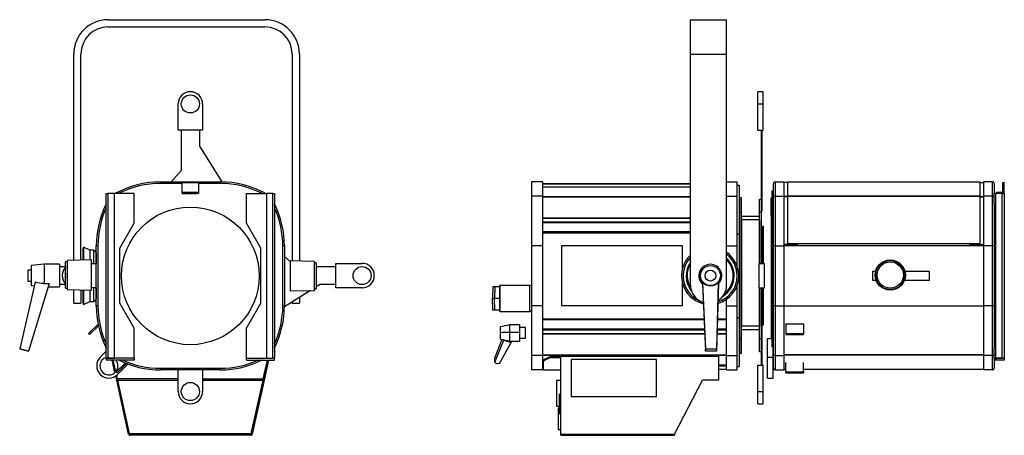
# Model space of a CAD drawing. Header units: millimetres. Extents: x 11 to 1097, y -678 to 468.
# Tile 4 of 4: x 11 to 1097, y 9 to 468. Entities that reach past the tile are written whole.
import ezdxf

# ---------------------------------------------------------------- set-up
doc = ezdxf.new("R2010")
doc.units = ezdxf.units.MM

msp = doc.modelspace()

# ---------------------------------------------------------------- linework, layer by layer
at = {"color": 7, "linetype": 'Continuous', "lineweight": 25}
for p, q in [((108.2, 468), (281.2, 468)), ((750.7, 468), (790.7, 468)), ((750.7, 430), (750.7, 468)), ((790.7, 430), (790.7, 468)), ((108.2, 460), (281.2, 460)), ((70.2, 202.3), (70.2, 430)), ((78.2, 202.5), (78.2, 430)), ((311.2, 430), (311.2, 201.9)), ((319.2, 430), (319.2, 201.7)), ((750.7, 175), (750.7, 430)), ((750.7, 430), (790.7, 430)), ((790.7, 175), (790.7, 430)), ((831.1, 388.5), (825.1, 388.5)), ((825.1, 375), (825.1, 388.5)), ((831.1, 375), (831.1, 388.5)), ((185.4, 346), (185.4, 375)), ((212.4, 375), (212.4, 346)), ((825.1, 375), (831.1, 375)), ((825.1, 346), (825.1, 375)), ((831.1, 346), (831.1, 375)), ((212.4, 346), (185.4, 346)), ((189, 301.9), (189, 346)), ((208.9, 346), (208.9, 328.4)), ((825.1, 346), (831.1, 346)), ((829.1, 301.9), (829.1, 346)), ((829.9, 301.9), (829.9, 346)), ((208.9, 328.4), (233.5, 289)), ((177.8, 289), (189, 301.9)), ((829.1, 301.9), (829.9, 301.9)), ((829.1, 269.5), (829.1, 301.9)), ((829.9, 257.1), (829.9, 301.9)), ((165.9, 287.2), (165.9, 289)), ((165.9, 289), (231.9, 289)), ((189.9, 287.2), (165.9, 287.2)), ((189.9, 288.2), (207.9, 288.2)), ((189.9, 277.7), (189.9, 288.2)), ((207.9, 288.2), (207.9, 277.7)), ((231.9, 287.2), (207.9, 287.2)), ((231.9, 289), (231.9, 287.2)), ((587.3, 289), (575.3, 289)), ((575.3, 289), (575.3, 273.2)), ((587.3, 289), (587.3, 273.2)), ((587.3, 287.2), (750.7, 287.2)), ((750.7, 286.3), (587.3, 286.3)), ((587.3, 283.4), (750.7, 283.4)), ((790.7, 289), (802.4, 289)), ((802.4, 273.2), (802.4, 289)), ((802.4, 285.2), (804.4, 285.2)), ((804.4, 285.2), (804.4, 231.7)), ((842.3, 271.9), (842.3, 287.2)), ((844.1, 289), (844.1, 273.2)), ((844.1, 289), (854.1, 289)), ((854.1, 273.2), (854.1, 289)), ((858.1, 288.2), (854.1, 288.2)), ((858.1, 273.4), (858.1, 289)), ((858.1, 289), (1070.1, 289)), ((1070.1, 289), (1070.1, 273.4)), ((1070.1, 288.2), (1074.1, 288.2)), ((1084.1, 289), (1074.1, 289)), ((1074.1, 289), (1074.1, 273.2)), ((1084.1, 273.2), (1084.1, 289)), ((1085.9, 287.2), (1085.9, 276.3)), ((1095.6, 277.7), (1095.6, 288.2)), ((1095.6, 288.2), (1097.1, 288.2)), ((1097.1, 277.7), (1097.1, 288.2)), ((106, 276.3), (108, 276.3)), ((106, 94.3), (106, 276.3)), ((108, 276.3), (108, 94.3)), ((115, 276.3), (108, 276.3)), ((115, 94.3), (115, 276.3)), ((137, 276.3), (115, 276.3)), ((137, 243.3), (137, 276.3)), ((189.9, 277.7), (207.9, 277.7)), ((189.9, 276.2), (189.9, 277.7)), ((189.9, 276.2), (205.9, 276.2)), ((207.9, 276.2), (205.9, 276.2)), ((207.9, 277.7), (207.9, 276.2)), ((260.8, 276.3), (282.8, 276.3)), ((260.8, 243.3), (260.8, 276.3)), ((282.8, 276.3), (282.8, 94.3)), ((289.8, 276.3), (282.8, 276.3)), ((289.8, 94.3), (289.8, 276.3)), ((289.8, 276.3), (291.8, 276.3)), ((291.8, 276.3), (291.8, 94.3)), ((587.3, 273.2), (575.3, 273.2)), ((575.3, 273.2), (575.3, 218.2)), ((587.3, 273.2), (587.3, 218.2)), ((587.3, 272.8), (750.7, 272.8)), ((587.3, 272.5), (750.7, 272.5)), ((790.7, 273.2), (802.4, 273.2)), ((802.4, 218.2), (802.4, 273.2)), ((841.1, 249.2), (841.1, 279.2)), ((841.1, 279.2), (842.3, 279.2)), ((842.3, 218.2), (842.3, 271.9)), ((844.1, 273.2), (844.1, 218.2)), ((844.1, 273.2), (854.1, 273.2)), ((854.1, 218.2), (854.1, 273.2)), ((858.1, 272.8), (854.1, 272.8)), ((858.1, 272.5), (854.1, 272.5)), ((858.1, 273), (858.1, 273.4)), ((858.1, 273.4), (1070.1, 273.4)), ((858.1, 273), (1070.1, 273)), ((858.1, 220.7), (858.1, 273)), ((1070.1, 273.4), (1070.1, 273)), ((1070.1, 273), (1070.1, 220.7)), ((1070.1, 272.8), (1074.1, 272.8)), ((1070.1, 272.5), (1074.1, 272.5)), ((1074.1, 273.2), (1074.1, 218.2)), ((1084.1, 273.2), (1074.1, 273.2)), ((1084.1, 218.2), (1084.1, 273.2)), ((1087.9, 276.3), (1085.9, 276.3)), ((1085.9, 264.5), (1085.9, 276.3)), ((1087.9, 94.3), (1087.9, 276.3)), ((1094.9, 276.3), (1087.9, 276.3)), ((1088.6, 277.7), (1088.6, 276.3)), ((1088.6, 277.7), (1095.6, 277.7)), ((1094.9, 94.3), (1094.9, 276.3)), ((1094.9, 276.3), (1096.9, 276.3)), ((1095.6, 277.7), (1097.1, 277.7)), ((1095.6, 277.7), (1095.6, 276.3)), ((1096.9, 276.3), (1096.9, 94.3)), ((807.1, 271.5), (805.1, 271.5)), ((805.1, 255.5), (805.1, 271.5)), ((807.1, 255.5), (807.1, 271.5)), ((829.1, 269.5), (827.1, 269.5)), ((827.1, 255.5), (827.1, 269.5)), ((829.1, 255.5), (829.1, 269.5)), ((839.9, 271.5), (841.1, 271.5)), ((839.9, 251.5), (839.9, 271.5)), ((1085.9, 264.5), (1085.9, 218.2)), ((807.1, 255.5), (805.1, 255.5)), ((805.1, 115.5), (805.1, 255.5)), ((807.1, 115.5), (807.1, 255.5)), ((827.1, 250.9), (807.1, 250.9)), ((829.1, 255.5), (827.1, 255.5)), ((827.1, 199), (827.1, 255.5)), ((829.1, 257.1), (829.9, 257.1)), ((829.1, 199), (829.1, 255.5)), ((841.1, 251.5), (839.9, 251.5)), ((839.9, 251.5), (839.9, 123)), ((121, 215.6), (137, 243.3)), ((276.8, 215.6), (260.8, 243.3)), ((587.3, 249.3), (750.7, 249.3)), ((587.3, 249), (750.7, 249)), ((587.3, 245), (750.7, 245)), ((750.7, 243.7), (587.3, 243.7)), ((827.1, 246.9), (807.1, 246.9)), ((807.1, 246.9), (807.1, 129.5)), ((827.1, 246.9), (827.1, 199)), ((830.4, 240), (831.2, 240)), ((830.4, 199), (830.4, 240)), ((831.2, 199), (831.2, 240)), ((842.3, 249.2), (841.1, 249.2)), ((841.1, 249.2), (841.1, 117.2)), ((587.3, 234), (750.7, 234)), ((750.7, 232.5), (587.3, 232.5)), ((802.4, 231.7), (804.4, 231.7)), ((804.4, 231.7), (804.4, 138.7)), ((96.9, 218.2), (95.1, 218.2)), ((95.1, 152.2), (95.1, 218.2)), ((96.9, 218.2), (96.9, 152.2)), ((300.9, 152.2), (300.9, 218.2)), ((302.7, 218.2), (300.9, 218.2)), ((302.7, 218.2), (302.7, 152.2)), ((587.3, 218.2), (575.3, 218.2)), ((575.3, 218.2), (575.3, 152.2)), ((587.3, 218.2), (587.3, 152.2)), ((741.9, 218.2), (608.6, 218.2)), ((608.6, 218.2), (608.6, 152.4)), ((741.9, 193.2), (741.9, 218.2)), ((790.7, 218.2), (802.4, 218.2)), ((802.4, 195.5), (802.4, 218.2)), ((844.1, 218.2), (842.3, 218.2)), ((842.3, 152.2), (842.3, 218.2)), ((844.1, 218.2), (854.1, 218.2)), ((844.1, 218.2), (844.1, 152.2)), ((869.1, 219.7), (854.1, 219.7)), ((869.1, 219.7), (854.1, 219.7)), ((854.1, 218.6), (1074.1, 218.6)), ((854.1, 152.2), (854.1, 218.2)), ((1070.1, 220.7), (858.1, 220.7)), ((858.1, 220.7), (858.1, 220.7)), ((1070.1, 220.7), (858.1, 220.7)), ((869.1, 220.7), (869.1, 219.7)), ((869.1, 219.7), (869.1, 219.7)), ((1059.1, 219.7), (1059.1, 220.7)), ((1059.1, 219.7), (1074.1, 219.7)), ((1059.1, 219.7), (1074.1, 219.7)), ((1059.1, 219.7), (1059.1, 219.7)), ((1070.1, 220.7), (1070.1, 220.7)), ((1084.1, 218.2), (1074.1, 218.2)), ((1074.1, 218.2), (1074.1, 152.2)), ((1085.9, 218.2), (1084.1, 218.2)), ((1084.1, 152.2), (1084.1, 218.2)), ((1085.9, 218.2), (1085.9, 152.2)), ((81, 216.8), (80.1, 215)), ((80.1, 215), (80.1, 202.6)), ((87.9, 213.6), (81, 216.8)), ((81, 216.8), (81, 202.6)), ((91.9, 213.6), (87.9, 213.6)), ((87.9, 213.6), (87.9, 202.8)), ((91.9, 213.6), (91.9, 199)), ((94.9, 210.6), (94.9, 199)), ((121, 155.1), (121, 215.6)), ((276.8, 155.1), (276.8, 215.6)), ((37.4, 198), (23.4, 196.5)), ((23.4, 196.5), (23.4, 174.5)), ((54.4, 198), (37.4, 198)), ((37.4, 198), (37.4, 176.6)), ((54.4, 198), (54.4, 173)), ((62.9, 200.6), (61.2, 200.6)), ((61.2, 188.1), (61.2, 200.6)), ((89.9, 202.8), (62.9, 202.1)), ((62.9, 202.1), (62.9, 170.1)), ((89.9, 188.3), (89.9, 202.8)), ((89.9, 199), (95.1, 199)), ((302.7, 206.4), (309, 200.9)), ((336, 201.2), (309, 201.9)), ((309, 201.9), (309, 168.5)), ((336, 182.9), (336, 201.2)), ((337.7, 199.7), (336, 199.7)), ((337.7, 199.7), (337.7, 170.7)), ((359.4, 172), (359.4, 199)), ((359.4, 199), (388.4, 199)), ((826.4, 199), (832.4, 199)), ((826.4, 172), (826.4, 199)), ((832.4, 172), (832.4, 199)), ((23.4, 191.5), (19.4, 191.5)), ((19.4, 191.5), (19.4, 179.5)), ((61.2, 195), (54.4, 195)), ((61.2, 171.6), (61.2, 188.1)), ((89.9, 169.4), (89.9, 188.3)), ((337.7, 195.5), (359.4, 195.5)), ((762.4, 192.6), (763.8, 194.2)), ((951.9, 180.1), (951.9, 190.4)), ((951.9, 190.4), (955.1, 190.4)), ((987.4, 190.4), (1014.2, 190.4)), ((1014.2, 190.4), (1014.2, 180.1)), ((27.5, 178.1), (10.6, 104.7)), ((19.4, 179.5), (23.4, 179.5)), ((43, 176.6), (20.2, 102.2)), ((23.4, 174.5), (26.6, 174.2)), ((54.4, 176), (61.2, 176)), ((336, 169.2), (336, 182.9)), ((341.8, 175.6), (337.7, 173)), ((359.4, 175.6), (341.8, 175.6)), ((540.5, 174.7), (540, 174.7)), ((540, 174.7), (540, 145.7)), ((540.5, 174.7), (540.5, 145.7)), ((573.5, 174.7), (540.5, 174.7)), ((573.5, 145.7), (573.5, 174.7)), ((573.5, 174.7), (575.3, 174.7)), ((741.9, 152.4), (741.9, 177.2)), ((764.1, 176.5), (767.4, 102.1)), ((764.2, 177.9), (767.4, 104.7)), ((781.5, 178.1), (779.4, 104.7)), ((781.6, 176.6), (779.4, 102.2)), ((802.4, 152.2), (802.4, 175)), ((955.7, 180.1), (951.9, 180.1)), ((1014.2, 180.1), (986.8, 180.1)), ((41.9, 173), (20.2, 102.1)), ((41.9, 173), (54.4, 173)), ((61.2, 171.6), (62.9, 171.6)), ((62.9, 170.1), (89.9, 169.4)), ((70.2, 155), (70.2, 169.9)), ((78.2, 169.7), (78.2, 155)), ((80.1, 169.7), (80.1, 155.4)), ((81, 169.6), (81, 153.6)), ((87.9, 169.5), (87.9, 156.8)), ((95.1, 172), (89.9, 172)), ((91.9, 172), (91.9, 156.8)), ((94.9, 172), (94.9, 159.8)), ((331.5, 169.1), (302.7, 151.1)), ((309, 168.5), (336, 169.2)), ((336, 170.7), (337.7, 170.7)), ((388.4, 172), (359.4, 172)), ((532.7, 173.2), (532.3, 160.2)), ((534.8, 173.2), (532.7, 173.2)), ((534.8, 173.2), (534.5, 160.2)), ((540, 173.2), (534.8, 173.2)), ((826.4, 172), (832.4, 172)), ((827.1, 115.5), (827.1, 172)), ((827.1, 172), (827.1, 129.5)), ((829.1, 115.5), (829.1, 172)), ((829.9, 104.1), (829.9, 172)), ((830.4, 136.7), (830.4, 172)), ((831.2, 136.7), (831.2, 172)), ((70.2, 155), (78.2, 155)), ((80.1, 155.4), (81, 153.6)), ((81, 153.6), (87.9, 156.8)), ((87.9, 156.8), (91.9, 156.8)), ((96.9, 152.2), (95.1, 152.2)), ((137, 127.3), (121, 155.1)), ((260.8, 127.3), (276.8, 155.1)), ((302.7, 152.2), (300.9, 152.2)), ((311.2, 155), (311.2, 156.4)), ((311.2, 155), (319.2, 155)), ((319.2, 161.4), (319.2, 155)), ((534.5, 160.2), (532.3, 160.2)), ((532.7, 147.2), (532.3, 160.2)), ((540, 160.2), (534.5, 160.2)), ((534.8, 147.2), (534.5, 160.2)), ((587.3, 152.2), (575.3, 152.2)), ((575.3, 152.2), (575.3, 97.2)), ((587.3, 152.2), (587.3, 97.2)), ((608.6, 152.4), (741.9, 152.4)), ((790.4, 152.2), (790.4, 159.2)), ((790.4, 152.2), (802.4, 152.2)), ((790.4, 97.2), (790.4, 152.2)), ((802.4, 97.2), (802.4, 152.2)), ((842.3, 101.3), (842.3, 152.2)), ((844.1, 152.2), (842.3, 152.2)), ((844.1, 152.2), (844.1, 97.2)), ((844.1, 152.2), (854.1, 152.2)), ((854.1, 97.2), (854.1, 152.2)), ((854.1, 152.2), (1074.1, 152.2)), ((1074.1, 152.2), (1074.1, 97.2)), ((1084.1, 152.2), (1074.1, 152.2)), ((1084.1, 97.2), (1084.1, 152.2)), ((1085.9, 152.2), (1084.1, 152.2)), ((1085.9, 152.2), (1085.9, 105.9)), ((534.8, 147.2), (532.7, 147.2)), ((540, 147.2), (534.8, 147.2)), ((540.5, 145.7), (540, 145.7)), ((540.5, 145.7), (573.5, 145.7)), ((575.3, 145.7), (573.5, 145.7)), ((97.1, 131.7), (86.6, 121.4)), ((551.3, 123), (551.3, 131.5)), ((551.3, 131.5), (562.3, 131.5)), ((562.3, 123), (562.3, 131.5)), ((587.3, 137.9), (765.8, 137.9)), ((765.9, 136.5), (587.3, 136.5)), ((780.4, 137.9), (790.4, 137.9)), ((790.4, 136.5), (780.4, 136.5)), ((802.4, 138.7), (804.4, 138.7)), ((804.4, 138.7), (804.4, 85.2)), ((830.4, 136.7), (830.4, 131)), ((830.4, 136.7), (831.2, 136.7)), ((830.4, 131), (831.2, 131)), ((831.2, 131), (831.2, 136.7)), ((856.1, 131.9), (856.1, 132.2)), ((875.6, 131.9), (856.1, 131.9)), ((856.1, 131.9), (856.1, 121.4)), ((875.6, 132.2), (875.6, 131.9)), ((875.6, 131.9), (875.6, 121.4)), ((86.6, 121.4), (87.7, 120.3)), ((97.5, 130), (87.7, 120.3)), ((137, 94.3), (137, 127.3)), ((260.8, 94.3), (260.8, 127.3)), ((541.3, 122.8), (541.3, 129.2)), ((541.3, 115.4), (541.3, 122.8)), ((551.3, 113.1), (551.3, 123)), ((551.3, 123), (562.3, 123)), ((568.6, 128.2), (562.3, 128.2)), ((562.3, 113.1), (562.3, 123)), ((568.6, 118.5), (568.6, 128.2)), ((587.3, 126.8), (766.3, 126.8)), ((766.4, 125.4), (587.3, 125.4)), ((587.3, 121.4), (766.6, 121.4)), ((587.3, 121.2), (766.6, 121.2)), ((780, 121.4), (790.4, 121.4)), ((780, 121.2), (790.4, 121.2)), ((780.1, 126.8), (790.4, 126.8)), ((790.4, 125.4), (780.1, 125.4)), ((827.1, 129.5), (807.1, 129.5)), ((827.1, 125.5), (807.1, 125.5)), ((839.9, 123), (841.1, 123)), ((839.9, 123), (839.9, 116)), ((856.1, 121.4), (875.6, 121.4)), ((856.1, 121.4), (856.1, 120.3)), ((856.1, 120.3), (875.6, 120.3)), ((875.6, 121.4), (875.6, 120.3)), ((542.6, 115.1), (534.8, 95.2)), ((534.8, 90), (544.7, 114.1)), ((539.9, 88.6), (552.9, 111.5)), ((544.9, 114.6), (544.7, 114.1)), ((544.7, 114.1), (552.9, 111.5)), ((551.3, 113.1), (562.3, 113.1)), ((552.9, 111.5), (553.8, 113.1)), ((562.3, 116.4), (568.6, 116.4)), ((568.6, 116.4), (568.6, 118.5)), ((807.1, 115.5), (805.1, 115.5)), ((805.1, 99.5), (805.1, 115.5)), ((807.1, 99.5), (807.1, 115.5)), ((829.1, 115.5), (827.1, 115.5)), ((827.1, 101.5), (827.1, 115.5)), ((829.1, 101.5), (829.1, 115.5)), ((835.9, 116), (841.1, 116)), ((835.9, 95.5), (835.9, 116)), ((841.1, 117.2), (842.3, 117.2)), ((841.1, 106.6), (841.1, 117.2)), ((10.6, 104.7), (20.2, 102.2)), ((20.2, 102.1), (10.6, 104.7)), ((10.6, 104.7), (10.6, 104.7)), ((20.2, 102.2), (20.2, 102.1)), ((99.4, 95.5), (106, 102.1)), ((587.3, 98), (790.4, 98)), ((767.4, 102.1), (767.4, 104.7)), ((767.4, 104.7), (779.4, 104.7)), ((779.4, 102.2), (767.4, 102.1)), ((779.4, 104.7), (779.4, 102.2)), ((807.1, 99.5), (805.1, 99.5)), ((829.1, 101.5), (827.1, 101.5)), ((829.1, 104.1), (829.9, 104.1)), ((829.1, 86.5), (829.1, 101.5)), ((829.9, 86.5), (829.9, 104.1)), ((841.9, 95.5), (841.9, 106.6)), ((842.3, 96.8), (842.3, 101.3)), ((1074.1, 98.2), (854.1, 98.2)), ((1085.9, 94.3), (1085.9, 105.9)), ((106, 94.3), (106, 92.3)), ((137, 94.3), (106, 94.3)), ((108, 94.3), (106, 94.3)), ((137, 92.3), (106, 92.3)), ((108, 94.3), (115, 94.3)), ((108, 94.3), (108, 94.3)), ((115.7, 78.6), (112.7, 92.3)), ((116.6, 79.4), (113.7, 92.3)), ((116.6, 79.5), (113.8, 92.3)), ((137, 94.3), (115, 94.3)), ((117, 79.1), (127.1, 88.9)), ((118.1, 78), (128.6, 88.3)), ((130, 87.8), (118.5, 76.4)), ((137, 94.3), (137, 92.3)), ((137, 94.3), (137, 94.3)), ((260.8, 92.3), (260.8, 94.3)), ((260.8, 94.3), (291.8, 94.3)), ((260.8, 94.3), (260.8, 94.3)), ((260.8, 94.3), (282.8, 94.3)), ((260.8, 92.3), (291.8, 92.3)), ((284.1, 92.3), (279.2, 70.2)), ((279.4, 71.6), (284, 92.3)), ((285.1, 92.3), (280.2, 69.9)), ((282.8, 94.3), (289.8, 94.3)), ((291.8, 94.3), (289.8, 94.3)), ((289.8, 94.3), (289.8, 94.3)), ((291.8, 92.3), (291.8, 94.3)), ((534.8, 90), (534.8, 95.2)), ((536.8, 88.2), (534.8, 90)), ((539.9, 88.6), (536.8, 88.2)), ((587.3, 97.2), (575.3, 97.2)), ((575.3, 97.2), (575.3, 81.4)), ((587.3, 97.7), (790.4, 97.7)), ((587.3, 97.2), (587.3, 81.4)), ((587.3, 87), (588.4, 87)), ((587.3, 87), (588.4, 87)), ((588.4, 91.4), (588.4, 92.6)), ((588.4, 81), (588.4, 91.4)), ((596.4, 95.2), (596.4, 96.3)), ((596.4, 96.3), (607.8, 96.3)), ((596.4, 95.2), (607.8, 95.2)), ((607.8, 96.7), (607.8, 96.5)), ((607.8, 96.7), (782, 96.7)), ((607.8, 96.5), (782, 96.5)), ((607.8, 10.3), (607.8, 96.5)), ((713.3, 92.9), (619.2, 92.9)), ((619.2, 92.9), (619.2, 52)), ((713.3, 52), (713.3, 92.9)), ((782, 96.7), (782, 96.5)), ((782, 69.9), (782, 96.5)), ((782, 87), (790.4, 87)), ((782, 87), (790.4, 87)), ((790.4, 97.2), (802.4, 97.2)), ((790.4, 81.4), (790.4, 97.2)), ((802.4, 81.4), (802.4, 97.2)), ((835.9, 72.4), (835.9, 95.5)), ((835.9, 95.5), (841.9, 95.5)), ((841.9, 96.8), (842.3, 96.8)), ((841.9, 72.4), (841.9, 95.5)), ((841.9, 91.2), (842.3, 91.2)), ((842.3, 83.2), (842.3, 96.8)), ((844.1, 97.2), (854.1, 97.2)), ((844.1, 97.2), (844.1, 81.4)), ((1074.1, 97.5), (854.1, 97.5)), ((854.1, 81.4), (854.1, 97.2)), ((856.1, 79.1), (856.1, 89.6)), ((875.6, 79.1), (875.6, 89.6)), ((1084.1, 97.2), (1074.1, 97.2)), ((1074.1, 97.2), (1074.1, 81.4)), ((1084.1, 81.4), (1084.1, 97.2)), ((1085.9, 94.3), (1085.9, 83.2)), ((1085.9, 94.3), (1087.9, 94.3)), ((1087.9, 94.3), (1094.9, 94.3)), ((1087.9, 94.3), (1087.9, 92.3)), ((1096.9, 94.3), (1087.9, 94.3)), ((1096.9, 92.3), (1087.9, 92.3)), ((1096.9, 94.3), (1094.9, 94.3)), ((1096.9, 94.3), (1096.9, 92.3)), ((117, 79.1), (118.1, 78)), ((165.9, 83.2), (231.9, 83.2)), ((165.9, 83.2), (165.9, 81.4)), ((231.9, 81.4), (165.9, 81.4)), ((185.4, 57.5), (185.4, 81.4)), ((212.4, 81.4), (212.4, 57.5)), ((231.9, 81.4), (231.9, 83.2)), ((587.3, 81.4), (575.3, 81.4)), ((587.3, 86), (588.4, 86)), ((587.3, 82.2), (588.4, 82.2)), ((607.8, 81), (588.4, 81)), ((782, 86), (790.4, 86)), ((782, 82.2), (790.4, 82.2)), ((790.4, 81.4), (802.4, 81.4)), ((802.4, 85.2), (804.4, 85.2)), ((825.1, 86.5), (831.1, 86.5)), ((825.1, 57.5), (825.1, 86.5)), ((831.1, 57.5), (831.1, 86.5)), ((844.1, 81.4), (854.1, 81.4)), ((854.1, 82.2), (856.1, 82.2)), ((856.1, 79.1), (875.6, 79.1)), ((856.1, 79.1), (856.1, 78)), ((856.1, 78), (875.6, 78)), ((875.6, 82.2), (1074.1, 82.2)), ((875.6, 79.1), (875.6, 78)), ((1084.1, 81.4), (1074.1, 81.4)), ((117.6, 69.9), (116.6, 74.8)), ((118.6, 70.2), (117.4, 75.4)), ((118.4, 71.6), (117.5, 75.5)), ((118.6, 70.2), (117.6, 69.9)), ((130.8, 10.5), (117.6, 69.9)), ((185.4, 71.6), (118.4, 71.6)), ((131.8, 10.8), (118.6, 70.2)), ((118.7, 70.2), (185.4, 70.2)), ((118.7, 70.2), (118.7, 70)), ((131.8, 11), (118.7, 70)), ((118.7, 70), (185.4, 70)), ((212.4, 71.6), (279.4, 71.6)), ((279.1, 70.2), (212.4, 70.2)), ((212.4, 70), (279.1, 70)), ((279.2, 70.2), (266, 10.8)), ((266.1, 11), (279.1, 70)), ((280.2, 69.9), (267, 10.5)), ((279.1, 70.2), (279.1, 70)), ((279.2, 70.2), (280.2, 69.9)), ((607.8, 69.7), (603.1, 69.7)), ((603.1, 69.7), (603.1, 41.3)), ((733, 10.5), (764, 69.9)), ((782, 69.9), (764, 69.9)), ((835.9, 72.4), (841.9, 72.4)), ((607.8, 54.7), (606.1, 54.7)), ((606.1, 32.7), (606.1, 54.7)), ((825.1, 57.5), (831.1, 57.5)), ((825.1, 44), (825.1, 57.5)), ((831.1, 44), (831.1, 57.5)), ((122.8, 51.2), (122.8, 51.2)), ((275, 51.3), (275, 51.3)), ((619.2, 52.2), (713.3, 52.2)), ((619.2, 52), (713.3, 52)), ((825.1, 44), (831.1, 44)), ((603.1, 41.3), (606.1, 41.3)), ((606.1, 39.3), (604.8, 39.3)), ((604.8, 39.3), (604.8, 15.7)), ((606.1, 32.7), (607.8, 32.7)), ((131.8, 11), (266.1, 11)), ((132.1, 10.2), (131.9, 11)), ((164.9, 11), (164.9, 10.2)), ((215.5, 11), (215.5, 10.2)), ((265.9, 11), (265.7, 10.2)), ((604.8, 15.7), (607.8, 15.7)), ((130.8, 10.5), (131.8, 10.8)), ((130.9, 10.3), (130.8, 10.5)), ((131.8, 10.5), (130.9, 10.3)), ((131.8, 10.5), (131.8, 10.8)), ((132.2, 9.2), (132.2, 10.2)), ((265.6, 10.2), (132.2, 10.2)), ((265.6, 9.2), (132.2, 9.2)), ((265.6, 10.2), (265.6, 9.2)), ((267, 10.5), (266, 10.8)), ((266, 10.8), (266, 10.5)), ((266.9, 10.3), (266, 10.5)), ((267, 10.5), (266.9, 10.3)), ((607.8, 10.3), (733, 10.3)), ((607.8, 9.2), (607.8, 10.3)), ((607.8, 9.2), (733, 9.2)), ((733, 10.3), (733, 10.5)), ((733, 10.3), (733, 9.2))]:
    msp.add_line(p, q, dxfattribs=at)
for centre, radius in [((198.9, 375), 10), ((198.9, 185.2), 76), ((772.8, 185.5), 11), ((971.2, 186.1), 16.7), ((971.2, 186.1), 16), ((971.2, 186.1), 14.5), ((388.4, 185.5), 10), ((772.8, 185.5), 6), ((198.9, 57.5), 10)]:
    msp.add_circle(centre, radius, dxfattribs=at)
for centre, radius, start, end in [((108.2, 430), 38, 90, 180), ((281.2, 430), 38, 0, 90), ((108.2, 430), 30, 90, 180), ((281.2, 430), 30, 0, 90), ((198.9, 375), 13.5, 0, 180), ((165.9, 185.2), 103.8, 90, 118.6195), ((165.9, 185.2), 102, 90, 116.7077), ((231.9, 185.2), 103.8, 61.3805, 90), ((231.9, 185.2), 102, 63.2923, 90), ((844.1, 287.2), 1.8, 90, 180), ((1084.1, 287.2), 1.8, 0, 90), ((1095.6, 277.7), 0.01, 270, 0), ((1095.6, 277.7), 1.51, 292.7767, 0), ((198.9, 218.2), 103.8, 153.4852, 180), ((198.9, 218.2), 103.8, 0, 26.5148), ((198.9, 218.2), 102, 155.5898, 180), ((198.9, 218.2), 102, 0, 24.4102), ((91.9, 210.6), 3, 0, 90), ((772.5, 185.2), 31.6, 133.5268, 256.4963), ((772.5, 185.2), 31.6, 0, 54.7698), ((772.5, 185.2), 29.8, 0, 52.2688), ((388.4, 185.5), 13.5, 270, 90), ((772.5, 185.2), 29.8, 136.9361, 244.7755), ((772.5, 185.2), 26.5, 145.2768, 218.3303), ((772.5, 185.2), 26.4, 145.5714, 217.7819), ((772.5, 185.2), 25.4, 149.0168, 212.177), ((772.8, 185.5), 12.5, 314.3295, 226.5698), ((772.5, 185.2), 26.5, 0, 46.4925), ((772.5, 185.2), 26.4, 0, 46.2991), ((772.5, 185.2), 25.4, 0, 44.1017), ((70.9, 185.5), 13.5, 135.3348, 224.7847), ((70.9, 185.5), 10, 165.9301, 194.0699), ((772.5, 185.2), 12.5, 143.6356, 228.2092), ((772.5, 185.2), 31.6, 285.5079, 0), ((772.5, 185.2), 29.8, 286.5867, 0), ((772.5, 185.2), 26.5, 302.0174, 0), ((772.5, 185.2), 26.4, 302.5657, 0), ((772.5, 185.2), 25.4, 308.1706, 0), ((770.7, 175), 20, 180, 253.5218), ((770.7, 175), 20, 301.0214, 0), ((91.9, 159.8), 3, 270, 0), ((198.9, 152.2), 103.8, 180, 206.5148), ((198.9, 152.2), 102, 180, 204.4102), ((198.9, 152.2), 103.8, 333.4852, 0), ((198.9, 152.2), 102, 335.5898, 0), ((109, 85.9), 13.5, 135, 315), ((109, 85.9), 10, 107.182, 315), ((109, 85.9), 10, 315, 39.7486), ((165.9, 185.2), 103.8, 243.4852, 270), ((165.9, 185.2), 102, 245.5898, 270), ((231.9, 185.2), 103.8, 270, 296.5148), ((231.9, 185.2), 102, 270, 294.4102), ((1087.9, 94.3), 2, 180, 270), ((1087.9, 94.3), 0.001, 180, 270), ((844.1, 83.2), 1.8, 180, 270), ((1084.1, 83.2), 1.8, 270, 0), ((198.9, 57.5), 13.5, 180, 0), ((132.2, 10.6), 1.4, 192.5, 270), ((132.2, 10.6), 0.4, 192.5, 270), ((265.6, 10.6), 0.4, 270, 347.5), ((265.6, 10.6), 1.4, 270, 347.5)]:
    msp.add_arc(centre, radius, start, end, dxfattribs=at)
for centre, major_axis, ratio, start_param, end_param in [((-954.9, 185.5), (1383.8, -0.3), 0.00903, 5.511957, 5.517768), ((45.7, 185.5), (3.8, 12.5), 0.002194, 2.362758, 3.142263), ((772.8, 185.8), (-0.1, 11.6), 0.999694, 2.305876, 3.977309)]:
    msp.add_ellipse(centre, major_axis=major_axis, ratio=ratio, start_param=start_param, end_param=end_param, dxfattribs=at)
for points, knots in [([(844.1, 273.2), (844, 273.2), (844, 273.2), (843.8, 273.2), (843.7, 273.2), (843.6, 273.2), (843.4, 273.2), (843.2, 273.1), (843, 273), (842.7, 272.8), (842.5, 272.6), (842.3, 272.3), (842.3, 272), (842.3, 271.9), (842.3, 271.9)], [0, 0, 0, 0, 0.042516, 0.085039, 0.127584, 0.170162, 0.212777, 0.317813, 0.42324, 0.527901, 0.633015, 0.844386, 0.994175, 1, 1, 1, 1]), ([(1085.9, 271.9), (1085.9, 272), (1085.9, 272), (1085.9, 272.1), (1085.8, 272.2), (1085.8, 272.4), (1085.6, 272.6), (1085.3, 272.9), (1084.9, 273.1), (1084.5, 273.2), (1084.3, 273.2), (1084.1, 273.2), (1084.1, 273.2)], [0, 0, 0, 0, 0.040991, 0.081968, 0.122926, 0.222877, 0.322554, 0.536259, 0.747947, 0.854236, 0.960315, 1, 1, 1, 1]), ([(844.1, 97.2), (844, 97.2), (844, 97.2), (843.8, 97.2), (843.7, 97.2), (843.6, 97.2), (843.4, 97.3), (843.2, 97.4), (843, 97.5), (842.7, 97.6), (842.5, 97.9), (842.3, 98.1), (842.3, 98.4), (842.3, 98.5), (842.3, 98.5)], [0, 0, 0, 0, 0.042516, 0.085039, 0.127584, 0.170162, 0.212777, 0.317813, 0.42324, 0.527901, 0.633015, 0.844386, 0.994175, 1, 1, 1, 1]), ([(1085.9, 98.5), (1085.9, 98.5), (1085.9, 98.4), (1085.9, 98.3), (1085.8, 98.2), (1085.8, 98.1), (1085.6, 97.8), (1085.3, 97.5), (1084.9, 97.3), (1084.5, 97.2), (1084.3, 97.2), (1084.1, 97.2), (1084.1, 97.2)], [0, 0, 0, 0, 0.040991, 0.081968, 0.122926, 0.222877, 0.322554, 0.536259, 0.747947, 0.854236, 0.960315, 1, 1, 1, 1]), ([(118.4, 71.6), (118.4, 71.4), (118.4, 71.3), (118.5, 70.9), (118.5, 70.8), (118.6, 70.5), (118.6, 70.4), (118.6, 70.3), (118.6, 70.2), (118.7, 70.2)], [0, 0, 0, 0, 0.25, 0.25, 0.5, 0.5, 0.75, 0.75, 1, 1, 1, 1]), ([(279.1, 70.2), (279.2, 70.2), (279.2, 70.3), (279.2, 70.4), (279.3, 70.5), (279.3, 70.8), (279.3, 70.9), (279.4, 71.3), (279.4, 71.4), (279.4, 71.6)], [0, 0, 0, 0, 0.25, 0.25, 0.5, 0.5, 0.75, 0.75, 1, 1, 1, 1])]:
    msp.add_open_spline(points, degree=3, knots=knots, dxfattribs=at)
for points in [[(37.4, 176.6), (34.1, 177), (30.8, 177.5), (27.5, 178.1)], [(764.2, 177.9), (764.2, 177.4), (764.2, 176.9), (764.2, 176.4)], [(781.5, 176.6), (781.5, 177), (781.5, 177.5), (781.5, 178.1)], [(541.3, 129.2), (544.7, 130), (548, 130.7), (551.3, 131.5)], [(541.3, 122.8), (544.7, 122.9), (548, 123), (551.3, 123)], [(541.3, 115.4), (544.7, 114.6), (548, 113.9), (551.3, 113.1)], [(588.4, 92.6), (591.1, 93.7), (593.8, 95), (596.4, 96.3)], [(588.4, 91.4), (591.1, 92.6), (593.8, 93.9), (596.4, 95.2)]]:
    msp.add_open_spline(points, degree=3, dxfattribs=at)

doc.saveas('drawing.dxf')
